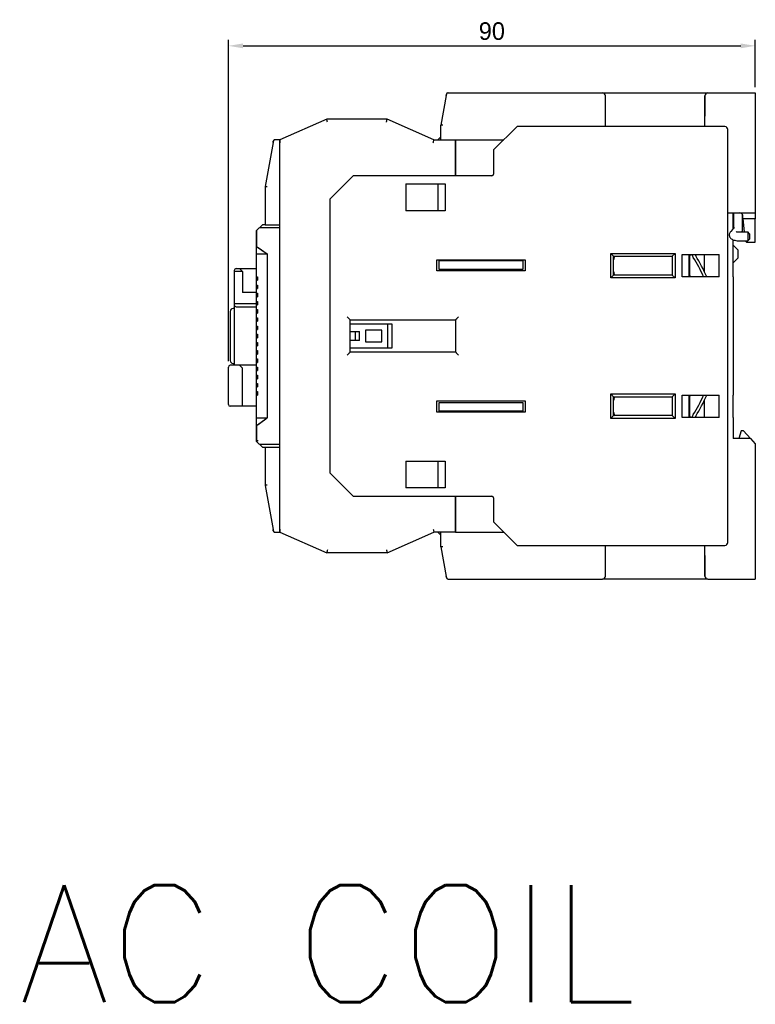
# Model space of a CAD drawing. Header units: millimetres. Extents: x -1854 to -1002, y -1254 to -1006.
# Tile 7 of 15: x -1774 to -1648, y -1254 to -1085. Entities that reach past the tile are written whole.
import ezdxf

# ---------------------------------------------------------------- set-up
doc = ezdxf.new("R2010")
doc.units = ezdxf.units.MM
for name, color, linetype in [('\\M+3B5B5\\M+3B8E9\\M+3C3FE1', 3, 'Continuous'), ('BO', 3, 'Continuous'), ('d', 4, 'Continuous'), ('DI', 7, 'Continuous')]:
    doc.layers.add(name, color=color, linetype=linetype)
doc.styles.add('H', font='simplex', dxfattribs={"bigfont": 'gsg1'})
doc.dimstyles.new('ISO-25$0', dxfattribs={"dimtxt": 2.5, "dimasz": 2.5, "dimexe": 1, "dimexo": 1, "dimgap": 1, "dimtad": 1, "dimdec": 4, "dimdsep": 46, "dimtxsty": 'Standard', "dimcen": 2.5, "dimadec": 0, "dimazin": 2, "dimtfac": 1, "dimtdec": 4, "dimtmove": 0, "dimatfit": 3, "dimfxl": 0, "dimarcsym": 0})

# ---------------------------------------------------------------- blocks, each defined once
blk = doc.blocks.new('*D68')
at = {"layer": 'd', "color": 0, "lineweight": -2}
for p, q in [((-1737.92, -1143.75), (-1737.92, -1088.92)), ((-1647.92, -1096.95), (-1647.92, -1088.92)), ((-1735.42, -1089.92), (-1650.42, -1089.92))]:
    blk.add_line(p, q, dxfattribs=at)
at = {"layer": 'd', "color": 0}
for points in [[(-1735.42, -1089.51), (-1735.42, -1090.34), (-1737.92, -1089.92)], [(-1650.42, -1089.51), (-1650.42, -1090.34), (-1647.92, -1089.92)]]:
    blk.add_solid(points, dxfattribs=at)
at = {"layer": 'DEFPOINTS', "color": 0}
for p in [(-1647.92, -1089.92), (-1647.92, -1097.95), (-1737.92, -1144.75)]:
    blk.add_point(p, dxfattribs=at)
at = {"layer": 'd', "color": 0, "insert": (-1692.92, -1087.42), "char_height": 3, "attachment_point": 5}
blk.add_mtext('90', dxfattribs=at)

msp = doc.modelspace()

# ---------------------------------------------------------------- linework, layer by layer
at = {"color": 7, "linetype": 'Continuous'}
for p, q in [((-1733.11943, -1121.45031), (-1732.11943, -1120.45031)), ((-1733.11943, -1157.45031), (-1733.11943, -1121.45031)), ((-1733.11943, -1124.15031), (-1731.28095, -1125.45031)), ((-1733.11943, -1125.45031), (-1731.28095, -1125.45031)), ((-1736.91943, -1128.25031), (-1736.91943, -1144.45031)), ((-1735.51943, -1128.45031), (-1736.91943, -1128.45031)), ((-1736.61943, -1127.95031), (-1733.11943, -1127.95031)), ((-1736.01943, -1127.95031), (-1735.51943, -1128.45031)), ((-1735.51943, -1128.45031), (-1735.51943, -1132.05031)), ((-1733.11943, -1129.35031), (-1732.91943, -1129.35031)), ((-1732.91943, -1129.35031), (-1732.91943, -1129.95031)), ((-1733.11943, -1129.95031), (-1732.91943, -1129.95031)), ((-1733.11943, -1130.75031), (-1732.91943, -1130.75031)), ((-1732.91943, -1130.75031), (-1732.91943, -1131.35031)), ((-1733.11943, -1132.05031), (-1735.51943, -1132.05031)), ((-1733.11943, -1131.35031), (-1732.91943, -1131.35031)), ((-1733.11943, -1132.15031), (-1732.91943, -1132.15031)), ((-1733.11943, -1132.75031), (-1732.91943, -1132.75031)), ((-1732.91943, -1132.15031), (-1732.91943, -1132.75031)), ((-1733.11943, -1133.95031), (-1736.91943, -1133.95031)), ((-1736.61943, -1134.45031), (-1733.11943, -1134.45031)), ((-1733.11943, -1133.55031), (-1732.91943, -1133.55031)), ((-1733.11943, -1134.15031), (-1732.91943, -1134.15031)), ((-1732.91943, -1133.55031), (-1732.91943, -1134.15031)), ((-1737.61943, -1135.25031), (-1737.61943, -1143.65031)), ((-1736.91943, -1134.75031), (-1737.11943, -1134.75031)), ((-1733.11943, -1134.95031), (-1732.91943, -1134.95031)), ((-1733.11943, -1135.55031), (-1732.91943, -1135.55031)), ((-1732.91943, -1134.95031), (-1732.91943, -1135.55031)), ((-1733.11943, -1136.35031), (-1732.91943, -1136.35031)), ((-1733.11943, -1136.95031), (-1732.91943, -1136.95031)), ((-1733.11943, -1137.75031), (-1732.91943, -1137.75031)), ((-1732.91943, -1136.35031), (-1732.91943, -1136.95031)), ((-1732.91943, -1137.75031), (-1732.91943, -1138.35031)), ((-1733.11943, -1138.35031), (-1732.91943, -1138.35031)), ((-1733.11943, -1139.15031), (-1732.91943, -1139.15031)), ((-1732.91943, -1139.15031), (-1732.91943, -1139.75031)), ((-1733.11943, -1139.75031), (-1732.91943, -1139.75031)), ((-1733.11943, -1140.55031), (-1732.91943, -1140.55031)), ((-1733.11943, -1141.15031), (-1732.91943, -1141.15031)), ((-1732.91943, -1140.55031), (-1732.91943, -1141.15031)), ((-1733.11943, -1141.95031), (-1732.91943, -1141.95031)), ((-1733.11943, -1142.55031), (-1732.91943, -1142.55031)), ((-1732.91943, -1141.95031), (-1732.91943, -1142.55031)), ((-1733.11943, -1144.45031), (-1737.61943, -1144.45031)), ((-1737.11943, -1144.15031), (-1736.91943, -1144.15031)), ((-1736.01943, -1144.45031), (-1735.51943, -1144.95031)), ((-1733.11943, -1143.35031), (-1732.91943, -1143.35031)), ((-1733.11943, -1143.95031), (-1732.91943, -1143.95031)), ((-1732.91943, -1143.35031), (-1732.91943, -1143.95031)), ((-1737.91943, -1151.15031), (-1737.91943, -1144.75031)), ((-1735.51943, -1151.45031), (-1735.51943, -1144.95031)), ((-1733.11943, -1144.75031), (-1732.91943, -1144.75031)), ((-1733.11943, -1145.35031), (-1732.91943, -1145.35031)), ((-1733.11943, -1146.15031), (-1732.91943, -1146.15031)), ((-1732.91943, -1144.75031), (-1732.91943, -1145.35031)), ((-1732.91943, -1146.15031), (-1732.91943, -1146.75031)), ((-1733.11943, -1146.75031), (-1732.91943, -1146.75031)), ((-1733.11943, -1147.55031), (-1732.91943, -1147.55031)), ((-1732.91943, -1147.55031), (-1732.91943, -1148.15031)), ((-1733.11943, -1148.15031), (-1732.91943, -1148.15031)), ((-1733.11943, -1148.95031), (-1732.91943, -1148.95031)), ((-1733.11943, -1149.55031), (-1732.91943, -1149.55031)), ((-1732.91943, -1148.95031), (-1732.91943, -1149.55031)), ((-1733.11943, -1151.45031), (-1737.61943, -1151.45031)), ((-1733.11943, -1153.45031), (-1731.28095, -1153.45031)), ((-1733.11943, -1154.75031), (-1731.28095, -1153.45031))]:
    msp.add_line(p, q, dxfattribs=at)
at = {"color": 7}
for p, q in [((-1732.62207, -1120.9488), (-1729.11767, -1120.9488)), ((-1731.61702, -1120.4488), (-1729.11767, -1120.4488)), ((-1732.60921, -1157.9463), (-1729.11738, -1157.9463)), ((-1731.61986, -1158.4463), (-1729.11738, -1158.4463))]:
    msp.add_line(p, q, dxfattribs=at)
at = {"color": 7, "linetype": 'Continuous'}
for centre, radius, start, end in [((-1736.61943, -1128.25031), 0.3, 90, 180), ((-1736.61943, -1134.15031), 0.3, 180, 270), ((-1737.11943, -1135.25031), 0.5, 90, 180), ((-1737.61943, -1144.75031), 0.3, 90, 180), ((-1737.11943, -1143.65031), 0.5, 180, 270), ((-1737.61943, -1151.15031), 0.3, 180, 270)]:
    msp.add_arc(centre, radius, start, end, dxfattribs=at)
at = {"layer": '\\M+3B5B5\\M+3B8E9\\M+3C3FE1', "color": 7, "linetype": 'Continuous'}
for p, q in [((-1688.61943, -1103.70031), (-1692.61943, -1107.70031)), ((-1653.11943, -1103.70031), (-1688.61943, -1103.70031)), ((-1652.61943, -1174.70031), (-1652.61943, -1104.20031)), ((-1692.61943, -1107.70031), (-1692.61943, -1111.80031)), ((-1716.61943, -1112.10031), (-1720.61943, -1116.10031)), ((-1692.91943, -1112.10031), (-1716.61943, -1112.10031)), ((-1707.61943, -1113.50031), (-1700.91943, -1113.50031)), ((-1707.61943, -1113.50031), (-1707.61943, -1118.10031)), ((-1702.11943, -1113.50031), (-1702.11943, -1118.10031)), ((-1700.91943, -1113.50031), (-1700.91943, -1118.10031)), ((-1720.61943, -1116.10031), (-1720.61943, -1162.80031)), ((-1700.91943, -1118.10031), (-1707.61943, -1118.10031)), ((-1672.61943, -1125.35031), (-1661.61943, -1125.35031)), ((-1672.61943, -1125.35031), (-1672.11943, -1125.85031)), ((-1672.61943, -1129.55031), (-1672.61943, -1125.35031)), ((-1672.11943, -1125.85031), (-1662.11943, -1125.85031)), ((-1672.11943, -1129.05031), (-1672.11943, -1125.85031)), ((-1661.61943, -1125.35031), (-1662.11943, -1125.85031)), ((-1662.11943, -1125.85031), (-1662.11943, -1129.05031)), ((-1661.61943, -1125.35031), (-1661.61943, -1129.55031)), ((-1660.41943, -1125.55031), (-1654.11943, -1125.55031)), ((-1660.41943, -1129.35031), (-1660.41943, -1125.55031)), ((-1659.21943, -1129.35031), (-1659.21943, -1125.55031)), ((-1659.11943, -1125.55031), (-1659.11943, -1125.75031)), ((-1659.11943, -1129.15031), (-1659.11943, -1125.75031)), ((-1656.61943, -1128.50832), (-1656.61943, -1125.55031)), ((-1654.11943, -1129.35031), (-1654.11943, -1125.55031)), ((-1702.31943, -1126.45031), (-1687.21943, -1126.45031)), ((-1702.31943, -1128.35031), (-1702.31943, -1126.45031)), ((-1701.91943, -1128.10031), (-1701.91943, -1126.45031)), ((-1687.61943, -1126.60031), (-1701.91943, -1126.60031)), ((-1701.81943, -1126.60031), (-1701.81943, -1126.45031)), ((-1687.71943, -1126.60031), (-1687.71943, -1126.45031)), ((-1687.61943, -1126.45031), (-1687.61943, -1128.10031)), ((-1687.21943, -1126.45031), (-1687.21943, -1128.35031)), ((-1687.21943, -1128.35031), (-1702.31943, -1128.35031)), ((-1687.61943, -1128.10031), (-1701.91943, -1128.10031)), ((-1672.61943, -1129.55031), (-1672.11943, -1129.05031)), ((-1661.61943, -1129.55031), (-1672.61943, -1129.55031)), ((-1662.11943, -1129.05031), (-1672.11943, -1129.05031)), ((-1661.61943, -1129.55031), (-1662.11943, -1129.05031)), ((-1654.11943, -1129.35031), (-1660.41943, -1129.35031)), ((-1659.11943, -1129.15031), (-1659.11943, -1129.35031)), ((-1717.11943, -1136.70031), (-1699.11943, -1136.70031)), ((-1717.11943, -1142.20031), (-1717.11943, -1136.70031)), ((-1717.11943, -1137.35031), (-1710.01943, -1137.35031)), ((-1710.71943, -1137.35031), (-1710.71943, -1141.55031)), ((-1710.01943, -1137.35031), (-1710.01943, -1141.55031)), ((-1699.11943, -1136.70031), (-1699.11943, -1142.20031)), ((-1717.11943, -1138.70031), (-1716.21943, -1138.70031)), ((-1716.21943, -1140.20031), (-1716.21943, -1138.70031)), ((-1716.21943, -1138.70031), (-1715.51943, -1138.70031)), ((-1715.51943, -1140.20031), (-1715.51943, -1138.70031)), ((-1711.71943, -1138.45031), (-1714.51943, -1138.45031)), ((-1714.51943, -1138.45031), (-1714.51943, -1140.45031)), ((-1711.71943, -1140.45031), (-1711.71943, -1138.45031)), ((-1716.21943, -1140.20031), (-1717.11943, -1140.20031)), ((-1715.51943, -1140.20031), (-1716.21943, -1140.20031)), ((-1714.51943, -1140.45031), (-1711.71943, -1140.45031)), ((-1710.01943, -1141.55031), (-1717.11943, -1141.55031)), ((-1699.11943, -1142.20031), (-1717.11943, -1142.20031)), ((-1672.61943, -1149.35031), (-1672.11943, -1149.85031)), ((-1672.61943, -1153.55031), (-1672.61943, -1149.35031)), ((-1672.61943, -1149.35031), (-1661.61943, -1149.35031)), ((-1661.61943, -1149.35031), (-1662.11943, -1149.85031)), ((-1661.61943, -1149.35031), (-1661.61943, -1153.55031)), ((-1660.41943, -1149.55031), (-1654.11943, -1149.55031)), ((-1660.41943, -1153.35031), (-1660.41943, -1149.55031)), ((-1659.21943, -1153.35031), (-1659.21943, -1149.55031)), ((-1659.11943, -1149.55031), (-1659.11943, -1149.75031)), ((-1654.11943, -1153.35031), (-1654.11943, -1149.55031)), ((-1702.31943, -1150.55031), (-1687.21943, -1150.55031)), ((-1702.31943, -1152.45031), (-1702.31943, -1150.55031)), ((-1701.91943, -1150.80031), (-1687.61943, -1150.80031)), ((-1701.91943, -1152.45031), (-1701.91943, -1150.80031)), ((-1687.61943, -1150.80031), (-1687.61943, -1152.45031)), ((-1687.21943, -1150.55031), (-1687.21943, -1152.45031)), ((-1672.11943, -1149.85031), (-1662.11943, -1149.85031)), ((-1672.11943, -1153.05031), (-1672.11943, -1149.85031)), ((-1662.11943, -1149.85031), (-1662.11943, -1153.05031)), ((-1659.11943, -1153.15031), (-1659.11943, -1149.75031)), ((-1656.61943, -1153.35031), (-1656.61943, -1150.3923)), ((-1687.21943, -1152.45031), (-1702.31943, -1152.45031)), ((-1687.61943, -1152.30031), (-1701.91943, -1152.30031)), ((-1701.81943, -1152.45031), (-1701.81943, -1152.30031)), ((-1687.71943, -1152.45031), (-1687.71943, -1152.30031)), ((-1672.61943, -1153.55031), (-1672.11943, -1153.05031)), ((-1662.11943, -1153.05031), (-1672.11943, -1153.05031)), ((-1661.61943, -1153.55031), (-1662.11943, -1153.05031)), ((-1661.61943, -1153.55031), (-1672.61943, -1153.55031)), ((-1654.11943, -1153.35031), (-1660.41943, -1153.35031)), ((-1659.11943, -1153.15031), (-1659.11943, -1153.35031)), ((-1707.61943, -1160.80031), (-1700.91943, -1160.80031)), ((-1707.61943, -1160.80031), (-1707.61943, -1165.40031)), ((-1702.11943, -1160.80031), (-1702.11943, -1165.40031)), ((-1700.91943, -1160.80031), (-1700.91943, -1165.40031)), ((-1720.61943, -1162.80031), (-1716.61943, -1166.80031)), ((-1700.91943, -1165.40031), (-1707.61943, -1165.40031)), ((-1716.61943, -1166.80031), (-1692.91943, -1166.80031)), ((-1692.61943, -1167.10031), (-1692.61943, -1171.20031)), ((-1692.61943, -1171.20031), (-1688.61943, -1175.20031)), ((-1688.61943, -1175.20031), (-1653.11943, -1175.20031))]:
    msp.add_line(p, q, dxfattribs=at)
for centre, radius, start, end in [((-1653.11943, -1104.20031), 0.5, 0, 90), ((-1692.91943, -1111.80031), 0.3, 270, 0), ((-1671.11943, -1126.45031), 1, 149.9862496, 180), ((-1671.11943, -1126.45031), 1, 142.7463993, 149.9862496), ((-1656.41211, -1124.69665), 2.5, 199.9911948, 212.4454806), ((-1679.61943, -1139.45031), 25, 23.8436699, 32.4454806), ((-1656.41211, -1124.69665), 2, 205.3895954, 212.4454806), ((-1679.61943, -1139.45031), 25.5, 23.360358, 32.4454806), ((-1671.11943, -1128.45031), 1, 180, 209.9860773), ((-1671.11943, -1128.45031), 1, 209.9860773, 217.2496535), ((-1679.61943, -1139.45031), 25, 327.5545194, 336.1563301), ((-1679.61943, -1139.45031), 25.5, 327.5545194, 336.639642), ((-1671.11943, -1150.45031), 1, 149.9862496, 180), ((-1671.11943, -1150.45031), 1, 142.7463993, 149.9862496), ((-1671.11943, -1152.45031), 1, 180, 209.9860773), ((-1671.11943, -1152.45031), 1, 209.9860773, 217.2496535), ((-1656.41211, -1154.20397), 2.5, 147.5545194, 160.0092122), ((-1656.41211, -1154.20397), 2, 147.5545194, 154.6061538), ((-1692.91943, -1167.10031), 0.3, 0, 90), ((-1653.11943, -1174.70031), 0.5, 270, 0)]:
    msp.add_arc(centre, radius, start, end, dxfattribs=at)
for points, start_tangent, end_tangent in [([(-1717.61943, -1136.20031), (-1717.51068, -1136.30905), (-1717.40171, -1136.41803), (-1717.29944, -1136.52029), (-1717.21098, -1136.60876), (-1717.14588, -1136.67386), (-1717.11943, -1136.70031)], (0.707106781, -0.707106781), (0.707106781, -0.707106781)), ([(-1698.61943, -1136.20031), (-1698.72817, -1136.30905), (-1698.83714, -1136.41803), (-1698.93941, -1136.52029), (-1699.02788, -1136.60876), (-1699.09297, -1136.67386), (-1699.11943, -1136.70031)], (-0.707106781, -0.707106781), (-0.707106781, -0.707106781)), ([(-1717.61943, -1142.70031), (-1717.51068, -1142.59156), (-1717.40171, -1142.48259), (-1717.29944, -1142.38033), (-1717.21098, -1142.29186), (-1717.14588, -1142.22676), (-1717.11943, -1142.20031)], (0.707106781, 0.707106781), (0.707106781, 0.707106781)), ([(-1698.61943, -1142.70031), (-1698.72817, -1142.59156), (-1698.83714, -1142.48259), (-1698.93941, -1142.38033), (-1699.02788, -1142.29186), (-1699.09297, -1142.22676), (-1699.11943, -1142.20031)], (-0.707106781, 0.707106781), (-0.707106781, 0.707106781))]:
    msp.add_spline(points, degree=3, dxfattribs=dict(at, start_tangent=start_tangent, end_tangent=end_tangent))
at = {"layer": 'BO', "color": 7, "linetype": 'Continuous'}
for p, q in [((-1700.7286, -1098.39821), (-1701.61943, -1103.45031)), ((-1700.7286, -1098.39821), (-1700.69334, -1098.19821)), ((-1700.69334, -1098.19821), (-1700.7286, -1098.39821)), ((-1700.3979, -1097.95031), (-1674.01943, -1097.95031)), ((-1700.3979, -1097.95031), (-1674.01943, -1097.95031)), ((-1674.01943, -1097.95031), (-1656.01943, -1097.95031)), ((-1673.51943, -1103.70031), (-1673.51943, -1098.45031)), ((-1656.51943, -1098.45031), (-1656.51943, -1101.95031)), ((-1656.51943, -1101.95031), (-1656.51943, -1098.45031)), ((-1656.01943, -1097.95031), (-1647.91943, -1097.95031)), ((-1656.01943, -1097.95031), (-1647.91943, -1097.95031)), ((-1647.91943, -1097.95031), (-1647.91943, -1101.95031)), ((-1721.11943, -1102.45031), (-1729.11943, -1105.95031)), ((-1710.81943, -1102.45031), (-1721.11943, -1102.45031)), ((-1702.81943, -1105.95031), (-1710.81943, -1102.45031)), ((-1656.51943, -1103.70031), (-1656.51943, -1101.95031)), ((-1656.51943, -1103.70031), (-1656.51943, -1101.95031)), ((-1647.91943, -1101.95031), (-1647.91943, -1118.45031)), ((-1701.61943, -1105.95031), (-1701.61943, -1103.45031)), ((-1701.61943, -1105.95031), (-1701.61943, -1103.45031)), ((-1729.11943, -1105.95031), (-1729.95708, -1105.95031)), ((-1729.11943, -1105.95031), (-1729.11943, -1106.45031)), ((-1729.11943, -1106.32245), (-1729.11943, -1105.95031)), ((-1702.81943, -1105.95031), (-1699.11943, -1105.95031)), ((-1702.81943, -1105.95031), (-1699.11943, -1105.95031)), ((-1701.61943, -1105.45031), (-1702.11943, -1105.95031)), ((-1699.11943, -1105.95031), (-1699.11943, -1106.45031)), ((-1699.11943, -1105.97482), (-1699.11943, -1105.95031)), ((-1699.11943, -1105.95031), (-1690.86943, -1105.95031)), ((-1699.11943, -1105.95031), (-1690.86943, -1105.95031)), ((-1699.11943, -1106.04582), (-1699.11943, -1105.97482)), ((-1730.28779, -1106.39821), (-1731.61943, -1113.95031)), ((-1730.25252, -1106.19821), (-1730.28779, -1106.39821)), ((-1730.28779, -1106.39821), (-1730.25252, -1106.19821)), ((-1729.11943, -1106.45031), (-1729.11943, -1106.32245)), ((-1729.11943, -1106.49607), (-1729.11943, -1106.45031)), ((-1729.11943, -1106.49607), (-1729.11943, -1106.45031)), ((-1729.11943, -1172.40455), (-1729.11943, -1106.49607)), ((-1729.11943, -1172.40455), (-1729.11943, -1106.49607)), ((-1699.11943, -1106.15613), (-1699.11943, -1106.04582)), ((-1699.11943, -1106.29574), (-1699.11943, -1106.15613)), ((-1699.11943, -1106.45031), (-1699.11943, -1106.29574)), ((-1699.11943, -1106.45031), (-1699.11943, -1112.10031)), ((-1699.11943, -1112.10031), (-1699.11943, -1106.45031)), ((-1731.61943, -1113.95031), (-1731.61943, -1120.45031)), ((-1652.71943, -1118.45031), (-1647.91943, -1118.45031)), ((-1651.71943, -1121.19104), (-1651.71943, -1118.45031)), ((-1651.66943, -1118.45031), (-1651.66943, -1121.14026)), ((-1651.66943, -1118.45031), (-1651.66943, -1121.14026)), ((-1650.16943, -1118.67009), (-1650.16943, -1118.90673)), ((-1650.16943, -1118.67009), (-1650.16943, -1118.90673)), ((-1650.16943, -1118.90673), (-1650.16943, -1121.41503)), ((-1650.16943, -1118.90673), (-1650.16943, -1121.41503)), ((-1650.03194, -1119.45031), (-1650.07949, -1118.90673)), ((-1650.03194, -1119.45031), (-1649.83513, -1121.69979)), ((-1647.91943, -1119.45031), (-1650.03194, -1119.45031)), ((-1647.91943, -1118.45031), (-1647.91943, -1119.45031)), ((-1647.91943, -1123.45031), (-1647.91943, -1119.45031)), ((-1732.11943, -1120.45031), (-1733.11943, -1121.45031)), ((-1731.61943, -1120.45031), (-1732.11943, -1120.45031)), ((-1651.48485, -1120.95277), (-1651.8068, -1121.27979)), ((-1733.11943, -1121.45031), (-1733.11943, -1124.36244)), ((-1651.8068, -1121.27979), (-1652.12292, -1121.6009)), ((-1650.61943, -1121.69979), (-1649.21946, -1121.69979)), ((-1649.21946, -1121.69979), (-1649.21943, -1122.64391)), ((-1649.21943, -1122.64391), (-1649.21946, -1123.19979)), ((-1648.91942, -1121.99981), (-1649.21945, -1121.69978)), ((-1648.91943, -1121.9999), (-1648.91943, -1122.44979)), ((-1648.91943, -1122.44979), (-1648.91943, -1122.56626)), ((-1648.91943, -1122.56626), (-1648.91943, -1122.89969)), ((-1732.81943, -1124.36244), (-1731.28095, -1125.45031)), ((-1651.71943, -1129.35031), (-1651.71943, -1123.03074)), ((-1650.91943, -1124.75031), (-1651.71943, -1123.95031)), ((-1650.61943, -1123.19979), (-1649.21946, -1123.19979)), ((-1649.68047, -1123.19979), (-1649.40708, -1123.45031)), ((-1649.40708, -1123.45031), (-1647.91943, -1123.45031)), ((-1648.91942, -1122.89978), (-1649.21945, -1123.1998)), ((-1733.11943, -1125.45031), (-1731.28095, -1125.45031)), ((-1731.28095, -1125.45031), (-1731.28095, -1153.45031)), ((-1651.71943, -1126.95031), (-1650.91943, -1126.15031)), ((-1650.91943, -1124.75031), (-1650.91943, -1126.15031)), ((-1651.71943, -1129.35031), (-1651.71943, -1129.85031)), ((-1651.71943, -1129.85031), (-1651.71943, -1149.05031)), ((-1651.71943, -1149.05031), (-1651.71943, -1149.55031)), ((-1651.71943, -1153.35031), (-1651.71943, -1149.55031)), ((-1733.11943, -1154.53818), (-1733.11943, -1153.45031)), ((-1733.11943, -1153.45031), (-1731.28095, -1153.45031)), ((-1733.11943, -1154.53818), (-1733.11943, -1157.45031)), ((-1732.81943, -1154.53818), (-1731.28095, -1153.45031)), ((-1651.71943, -1153.35031), (-1651.71943, -1153.85031)), ((-1651.71943, -1153.85031), (-1651.71943, -1156.95031)), ((-1650.31943, -1155.65031), (-1650.71943, -1156.95031)), ((-1649.91943, -1155.65031), (-1650.31943, -1155.65031)), ((-1648.73761, -1156.95031), (-1649.91943, -1155.65031)), ((-1733.11943, -1157.45031), (-1732.11943, -1158.45031)), ((-1648.73761, -1156.95031), (-1651.71943, -1156.95031)), ((-1648.73761, -1156.95031), (-1647.91943, -1157.85031)), ((-1647.91943, -1157.85031), (-1647.91943, -1176.95031)), ((-1732.11943, -1158.45031), (-1731.61943, -1158.45031)), ((-1731.61943, -1158.45031), (-1731.61943, -1164.95031)), ((-1731.61943, -1164.95031), (-1730.28779, -1172.5024)), ((-1699.11943, -1172.45031), (-1699.11943, -1166.80031)), ((-1699.11943, -1166.80031), (-1699.11943, -1172.45031)), ((-1730.25252, -1172.7024), (-1730.28779, -1172.5024)), ((-1730.28779, -1172.5024), (-1730.25252, -1172.7024)), ((-1729.95708, -1172.95031), (-1729.11943, -1172.95031)), ((-1729.11943, -1172.45031), (-1729.11943, -1172.40455)), ((-1729.11943, -1172.45031), (-1729.11943, -1172.40455)), ((-1729.11943, -1172.45031), (-1729.11943, -1172.95031)), ((-1729.11943, -1172.57817), (-1729.11943, -1172.45031)), ((-1729.11943, -1172.95031), (-1729.11943, -1172.57817)), ((-1729.11943, -1172.95031), (-1721.11943, -1176.45031)), ((-1710.81943, -1176.45031), (-1702.81943, -1172.95031)), ((-1699.11943, -1172.95031), (-1702.81943, -1172.95031)), ((-1699.11943, -1172.95031), (-1702.81943, -1172.95031)), ((-1702.11943, -1172.95031), (-1701.61943, -1173.45031)), ((-1701.61943, -1175.45031), (-1701.61943, -1172.95031)), ((-1701.61943, -1175.45031), (-1701.61943, -1172.95031)), ((-1699.11943, -1172.45031), (-1699.11943, -1172.6049)), ((-1699.11943, -1172.6049), (-1699.11943, -1172.45031)), ((-1699.11943, -1172.6049), (-1699.11943, -1172.74435)), ((-1699.11943, -1172.74435), (-1699.11943, -1172.6049)), ((-1699.11943, -1172.74435), (-1699.11943, -1172.79953)), ((-1699.11943, -1172.79953), (-1699.11943, -1172.74435)), ((-1699.11943, -1172.79953), (-1699.11943, -1172.85468)), ((-1699.11943, -1172.85468), (-1699.11943, -1172.79953)), ((-1699.11943, -1172.85468), (-1699.11943, -1172.9258)), ((-1699.11943, -1172.9258), (-1699.11943, -1172.85468)), ((-1699.11943, -1172.9258), (-1699.11943, -1172.95031)), ((-1699.11943, -1172.95031), (-1699.11943, -1172.9258)), ((-1699.11943, -1172.95031), (-1690.86943, -1172.95031)), ((-1710.81943, -1176.45031), (-1721.11943, -1176.45031)), ((-1710.81943, -1176.45031), (-1721.11943, -1176.45031)), ((-1701.61943, -1175.45031), (-1700.7286, -1180.5024)), ((-1673.51943, -1180.45031), (-1673.51943, -1175.20031)), ((-1656.51943, -1176.95031), (-1656.51943, -1175.20031)), ((-1656.51943, -1176.95031), (-1656.51943, -1175.20031)), ((-1656.51943, -1176.95031), (-1656.51943, -1180.45031)), ((-1656.51943, -1180.45031), (-1656.51943, -1176.95031)), ((-1647.91943, -1176.95031), (-1647.91943, -1180.95031)), ((-1700.69334, -1180.7024), (-1700.7286, -1180.5024)), ((-1700.7286, -1180.5024), (-1700.69334, -1180.7024)), ((-1700.3979, -1180.95031), (-1674.01943, -1180.95031)), ((-1656.01943, -1180.95031), (-1674.01943, -1180.95031)), ((-1656.01943, -1180.95031), (-1647.91943, -1180.95031))]:
    msp.add_line(p, q, dxfattribs=at)
for centre, radius, start, end in [((-1700.3979, -1098.25031), 0.3, 89.9999949, 169.9999709), ((-1700.3979, -1098.25031), 0.3, 146.0295891, 170), ((-1700.3979, -1098.25031), 0.3, 121.0712407, 138.8651422), ((-1700.3979, -1098.25031), 0.3, 90, 113.9536165), ((-1674.01943, -1098.45031), 0.5, 0, 90), ((-1656.01943, -1098.45031), 0.5, 90, 180), ((-1729.95708, -1106.25031), 0.3, 89.9999994, 169.9999967), ((-1729.95708, -1106.25031), 0.3, 129.8658666, 143.333334), ((-1729.95708, -1106.25031), 0.3, 90, 116.6666673), ((-1729.95708, -1106.25031), 0.3, 143.333334, 170), ((-1650.57759, -1118.95031), 0.5, 5, 90), ((-1729.95708, -1172.65031), 0.3, 190, 270), ((-1729.95708, -1172.65031), 0.3, 190.0000033, 216.666669), ((-1729.95708, -1172.65031), 0.3, 216.666669, 230.1341358), ((-1729.95708, -1172.65031), 0.3, 230.1341358, 243.3333347), ((-1729.95708, -1172.65031), 0.3, 243.3333347, 270.0000006), ((-1700.3979, -1180.65031), 0.3, 190, 213.9764567), ((-1700.3979, -1180.65031), 0.3, 190, 270), ((-1700.3979, -1180.65031), 0.3, 221.1325352, 238.929637), ((-1700.3979, -1180.65031), 0.3, 246.0470475, 270), ((-1674.01943, -1180.45031), 0.5, 270, 0), ((-1656.01943, -1180.45031), 0.5, 180, 270), ((-1656.01943, -1180.45031), 0.5, 180, 270)]:
    msp.add_arc(centre, radius, start, end, dxfattribs=at)
for points, start_tangent, end_tangent in [([(-1721.01484, -1102.95031), (-1721.05444, -1102.76098), (-1721.08835, -1102.59885), (-1721.11129, -1102.48922), (-1721.11943, -1102.45031)], (-0.204746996, 0.97881493), (-0.204746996, 0.97881493)), ([(-1710.92401, -1102.95031), (-1710.88441, -1102.76098), (-1710.8505, -1102.59885), (-1710.82756, -1102.48922), (-1710.81943, -1102.45031)], (0.204746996, 0.97881493), (0.204746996, 0.97881493)), ([(-1701.31943, -1103.47656), (-1701.43401, -1103.46653), (-1701.53133, -1103.45802), (-1701.5965, -1103.45231), (-1701.61943, -1103.45031)], (-0.996194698, 0.087155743), (-0.996194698, 0.087155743)), ([(-1702.92401, -1106.45031), (-1702.88441, -1106.26098), (-1702.8505, -1106.09885), (-1702.82756, -1105.98922), (-1702.81943, -1105.95031)], (0.204746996, 0.97881493), (0.204746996, 0.97881493)), ([(-1731.31943, -1113.97656), (-1731.43401, -1113.96653), (-1731.53133, -1113.95802), (-1731.5965, -1113.95231), (-1731.61943, -1113.95031)], (-0.996194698, 0.087155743), (-0.996194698, 0.087155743)), ([(-1652.12292, -1121.6009), (-1652.28142, -1121.82123), (-1652.36194, -1122.08061), (-1652.36938, -1122.19098)], (-0.701558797, -0.712611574), (0.000251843, -0.999999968)), ([(-1652.36938, -1122.19098), (-1652.35062, -1122.36534), (-1652.23505, -1122.64165), (-1652.02545, -1122.86724), (-1651.76673, -1123.0159), (-1651.44436, -1123.11705), (-1651.03869, -1123.18022), (-1650.61943, -1123.19979)], (0.000251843, -0.999999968), (1, 0)), ([(-1651.17859, -1121.6351), (-1651.12326, -1121.65172), (-1651.00944, -1121.67322), (-1650.83877, -1121.69188), (-1650.61943, -1121.69979)], (-0.593344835, 0.804948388), (1, 0)), ([(-1650.17802, -1121.53302), (-1650.19781, -1121.62864), (-1650.22136, -1121.70208)], (-0.144280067, -0.989536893), (-0.349583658, -0.936905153)), ([(-1650.16943, -1121.41503), (-1650.17802, -1121.53302)], (0, -1), (-0.144280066, -0.989536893)), ([(-1732.81943, -1157.32604), (-1732.92987, -1157.37179), (-1733.02688, -1157.41197), (-1733.09461, -1157.44003), (-1733.11943, -1157.45031)], (-0.923879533, -0.382683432), (-0.923879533, -0.382683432)), ([(-1731.31943, -1164.92406), (-1731.43401, -1164.93409), (-1731.53133, -1164.9426), (-1731.5965, -1164.9483), (-1731.61943, -1164.95031)], (-0.996194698, -0.087155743), (-0.996194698, -0.087155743)), ([(-1702.92401, -1172.45031), (-1702.88441, -1172.63964), (-1702.8505, -1172.80176), (-1702.82756, -1172.9114), (-1702.81943, -1172.95031)], (0.204746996, -0.97881493), (0.204746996, -0.97881493)), ([(-1721.01484, -1175.95031), (-1721.05444, -1176.13964), (-1721.08835, -1176.30176), (-1721.11129, -1176.4114), (-1721.11943, -1176.45031)], (-0.204746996, -0.97881493), (-0.204746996, -0.97881493)), ([(-1710.92401, -1175.95031), (-1710.88441, -1176.13964), (-1710.8505, -1176.30176), (-1710.82756, -1176.4114), (-1710.81943, -1176.45031)], (0.204746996, -0.97881493), (0.204746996, -0.97881493)), ([(-1701.31943, -1175.42406), (-1701.43401, -1175.43409), (-1701.53133, -1175.4426), (-1701.5965, -1175.4483), (-1701.61943, -1175.45031)], (-0.996194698, -0.087155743), (-0.996194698, -0.087155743))]:
    msp.add_spline(points, degree=3, dxfattribs=dict(at, start_tangent=start_tangent, end_tangent=end_tangent))

# ---------------------------------------------------------------- texts
at = {"layer": 'DI', "style": 'H'}
msp.add_text('AC COIL', height=20, dxfattribs=at).set_placement((-1773.67611, -1253.19))

# ---------------------------------------------------------------- dimensions: what is measured, and where the dimension line sits
at = {"layer": 'd'}
dim = msp.add_linear_dim(base=(-1647.91943, -1089.9245), p1=(-1737.91943, -1144.75031), p2=(-1647.91943, -1097.95031), dimstyle='ISO-25$0', override={"dimtxt": 3}, dxfattribs=at)
dim.commit()
dim.dimension.update_dxf_attribs({"geometry": '*D68', "text_midpoint": (-1692.91943, -1087.4245)})

doc.saveas('drawing.dxf')
